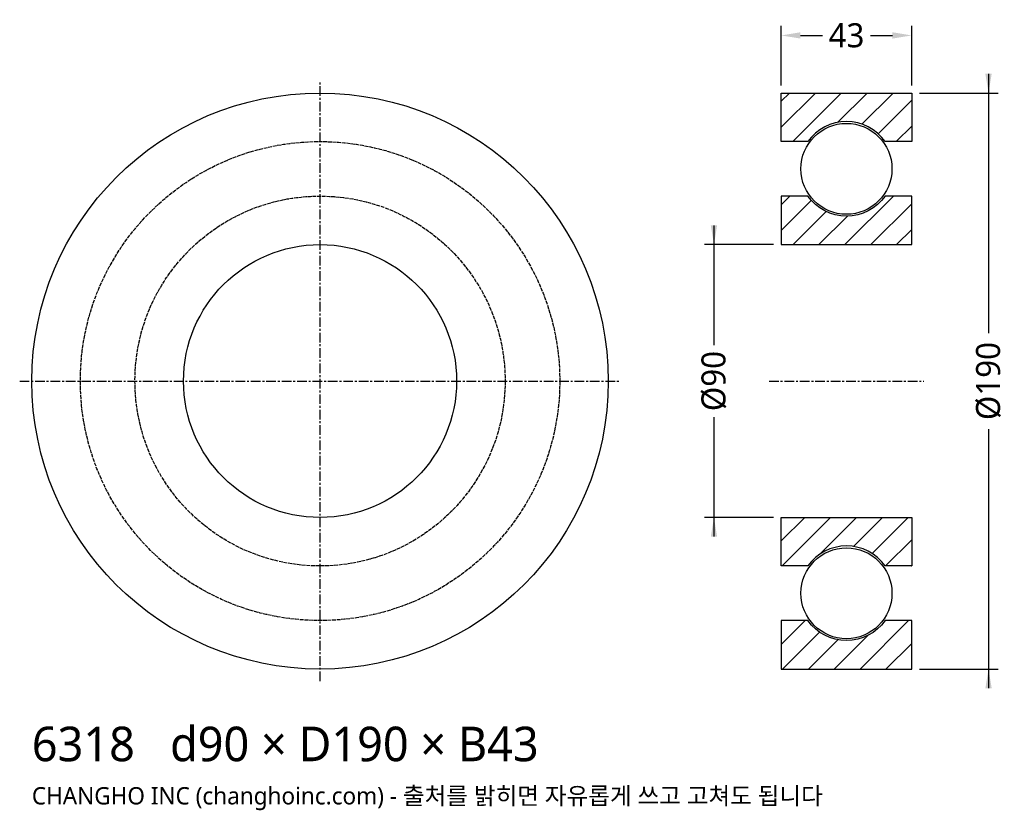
# Model space of a CAD drawing. Header units: millimetres. Extents: x -99 to 226, y -142 to 119.
import ezdxf

# ---------------------------------------------------------------- set-up
doc = ezdxf.new("R2010")
doc.units = ezdxf.units.MM
doc.linetypes.add('CENTER', pattern=[5.08, 3.175, -0.635, 0.635, -0.635])
doc.linetypes.add('DASHED', pattern=[1.524, 1.27, -0.254])
for name, color, linetype in [('문자', 7, 'CONTINUOUS'), ('숨은선', 3, 'DASHED'), ('외형선', 7, 'CONTINUOUS'), ('중심선', 1, 'CENTER'), ('치수', 4, 'CONTINUOUS'), ('해칭', 8, 'CONTINUOUS')]:
    doc.layers.add(name, color=color, linetype=linetype)
doc.styles.add('CH_KOR', font='malgun.ttf')
doc.dimstyles.new('CH_DIM', dxfattribs={"dimtxt": 2.5, "dimasz": 2, "dimexe": 1, "dimexo": 0.8, "dimgap": 0.8, "dimtad": 1, "dimdec": 0, "dimtxsty": 'CH_KOR', "dimcen": 2.5, "dimclrd": 4, "dimclre": 4, "dimclrt": 4, "dimazin": 3, "dimtfac": 1, "dimtmove": 0, "dimatfit": 3})

# ---------------------------------------------------------------- blocks, each defined once
blk = doc.blocks.new('_CLOSEDFILLED')
at = {"color": 0, "linetype": 'BYBLOCK'}
blk.add_solid([(-1, 0.164), (0, 0), (-1, -0.164)], dxfattribs=at)
blk = doc.blocks.new('*D1')
at = {"color": 4}
for p, q in [((220.33, 101.33), (220.33, 15.83)), ((197.53, 95), (223.5, 95)), ((220.33, -15.83), (220.33, -101.33)), ((197.53, -95), (223.5, -95))]:
    blk.add_line(p, q, dxfattribs=at)
at = {"layer": 'Defpoints'}
for p in [(195, 95), (220.33, 95), (195, -95)]:
    blk.add_point(p, dxfattribs=at)
at = {"layer": '치수', "color": 4, "xscale": 6.333333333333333, "yscale": 6.333333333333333}
for p, rotation in [((220.33, 95), 270), ((220.33, -95), 90)]:
    blk.add_blockref('_CLOSEDFILLED', p, dxfattribs=dict(at, rotation=rotation))
at = {"layer": '치수', "color": 4, "insert": (220.33, 0), "char_height": 7.917, "attachment_point": 5, "rotation": 90, "style": 'CH_KOR'}
blk.add_mtext('Ø190', dxfattribs=at)
blk = doc.blocks.new('*D2')
at = {"color": 4}
for p, q in [((129.83, 51.33), (129.83, 11.88)), ((149.47, 45), (126.67, 45)), ((129.83, -11.88), (129.83, -51.33)), ((149.47, -45), (126.67, -45))]:
    blk.add_line(p, q, dxfattribs=at)
at = {"layer": 'Defpoints'}
for p in [(129.83, 45), (152, 45), (152, -45)]:
    blk.add_point(p, dxfattribs=at)
at = {"layer": '치수', "color": 4, "xscale": 6.333333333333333, "yscale": 6.333333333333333}
for p, rotation in [((129.83, 45), 270), ((129.83, -45), 90)]:
    blk.add_blockref('_CLOSEDFILLED', p, dxfattribs=dict(at, rotation=rotation))
at = {"layer": '치수', "color": 4, "insert": (129.83, 0), "char_height": 7.917, "attachment_point": 5, "rotation": 90, "style": 'CH_KOR'}
blk.add_mtext('Ø90', dxfattribs=at)
blk = doc.blocks.new('*D3')
at = {"color": 4}
for p, q in [((152, 97.53), (152, 117.17)), ((195, 97.53), (195, 117.17)), ((158.33, 114), (165.58, 114)), ((181.42, 114), (188.67, 114))]:
    blk.add_line(p, q, dxfattribs=at)
at = {"layer": 'Defpoints'}
for p in [(152, 114), (152, 95), (195, 95)]:
    blk.add_point(p, dxfattribs=at)
at = {"layer": '치수', "color": 4, "xscale": 6.333333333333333, "yscale": 6.333333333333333, "rotation": 180}
blk.add_blockref('_CLOSEDFILLED', (152, 114), dxfattribs=at)
at = {"layer": '치수', "color": 4, "xscale": 6.333333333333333, "yscale": 6.333333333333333}
blk.add_blockref('_CLOSEDFILLED', (195, 114), dxfattribs=at)
at = {"layer": '치수', "color": 4, "insert": (173.5, 114), "char_height": 7.917, "attachment_point": 5, "style": 'CH_KOR'}
blk.add_mtext('43', dxfattribs=at)

msp = doc.modelspace()

# ---------------------------------------------------------------- hatches: boundary and pattern name
at = {"layer": '해칭'}
h = msp.add_hatch(dxfattribs=at)
h.set_pattern_fill('ANSI31', scale=1.9)
h.paths.add_polyline_path([(152, 95), (195, 95), (195, 79), (186.24, 79, 0.51797), (160.76, 79), (152, 79)])
h = msp.add_hatch(dxfattribs=at)
h.set_pattern_fill('ANSI31', scale=1.9)
h.paths.add_polyline_path([(152, 45), (195, 45), (195, 61), (186.24, 61, -0.51797), (160.76, 61), (152, 61)])
h = msp.add_hatch(dxfattribs=at)
h.set_pattern_fill('ANSI31', scale=1.9)
h.paths.add_polyline_path([(152, -45), (195, -45), (195, -61), (186.24, -61, 0.51797), (160.76, -61), (152, -61)])
h = msp.add_hatch(dxfattribs=at)
h.set_pattern_fill('ANSI31', scale=1.9)
h.paths.add_polyline_path([(152, -95), (195, -95), (195, -79), (186.24, -79, -0.51797), (160.76, -79), (152, -79)])

# ---------------------------------------------------------------- linework, layer by layer
at = {"layer": '숨은선'}
for radius in [79, 61]:
    msp.add_circle((0, 0), radius, dxfattribs=at)
at = {"layer": '외형선'}
for points in [[(152, 95), (195, 95), (195, 79), (186.24, 79, 0.51797), (160.76, 79), (152, 79)], [(152, 45), (195, 45), (195, 61), (186.24, 61, -0.51797), (160.76, 61), (152, 61)], [(152, -45), (195, -45), (195, -61), (186.24, -61, 0.51797), (160.76, -61), (152, -61)], [(152, -95), (195, -95), (195, -79), (186.24, -79, -0.51797), (160.76, -79), (152, -79)]]:
    msp.add_lwpolyline(points, format="xyb", close=True, dxfattribs=at)
for centre, radius in [((0, 0), 95), ((173.5, 70), 15), ((0, 0), 45), ((173.5, -70), 15)]:
    msp.add_circle(centre, radius, dxfattribs=at)
at = {"layer": '중심선'}
for p, q in [((0, -99), (0, 99)), ((-99, 0), (99, 0)), ((148, 0), (199, 0))]:
    msp.add_line(p, q, dxfattribs=at)

# ---------------------------------------------------------------- texts
at = {"layer": '문자', "style": 'CH_KOR'}
for s, height, p in [('6318   d90 × D190 × B43', 11.4, (-95, -125.4)), ('CHANGHO INC (changhoinc.com) - 출처를 밝히면 자유롭게 쓰고 고쳐도 됩니다', 5.7, (-95, -139.65))]:
    msp.add_text(s, height=height, dxfattribs=at).set_placement(p)

# ---------------------------------------------------------------- dimensions: what is measured, and where the dimension line sits
at = {"layer": '치수'}
dim = msp.add_linear_dim(base=(152, 114), p1=(152, 95), p2=(195, 95), dimstyle='CH_DIM', override={"dimscale": 3.166667}, dxfattribs=at)
dim.commit()
dim.dimension.update_dxf_attribs({"geometry": '*D3', "text_midpoint": (173.5, 114)})
for base, p1, p2, text, picture, middle in [((220.33, 95), (195, 95), (195, -95), 'Ø190', '*D1', (220.33, 0)), ((129.83, 45), (152, 45), (152, -45), 'Ø90', '*D2', (129.83, 0))]:
    dim = msp.add_linear_dim(base=base, p1=p1, p2=p2, angle=90, text=text, dimstyle='CH_DIM', override={"dimscale": 3.166667}, dxfattribs=at)
    dim.commit()
    dim.dimension.update_dxf_attribs({"geometry": picture, "text_midpoint": middle})

doc.saveas('drawing.dxf')
